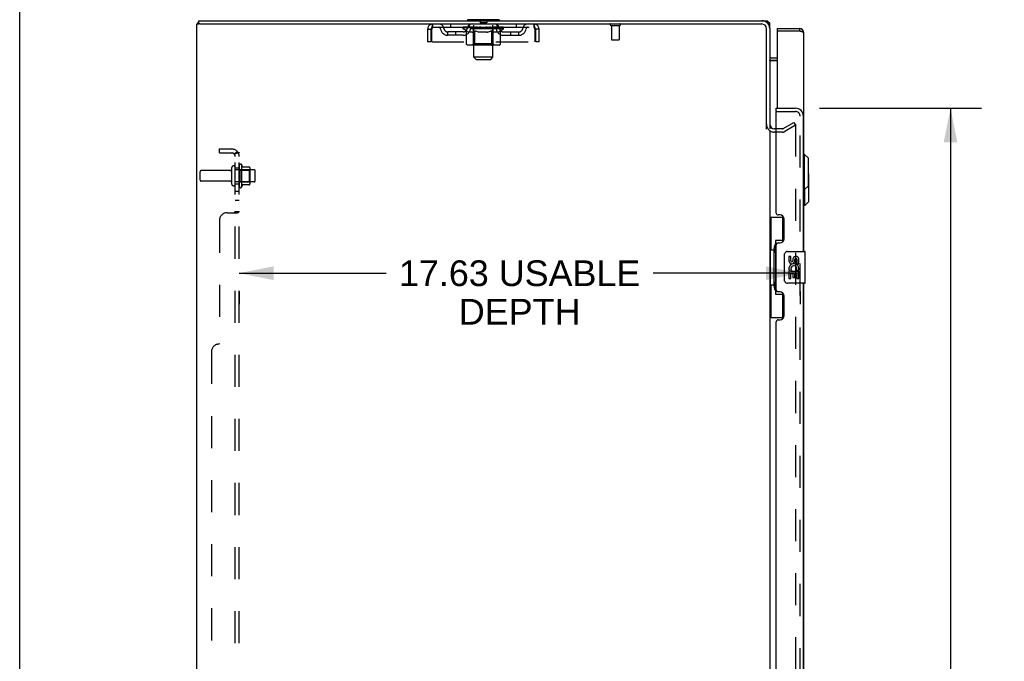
# Model space of a CAD drawing. Header units: inches. Extents: x 0 to 183, y 0 to 118.
# Tile 5 of 80: x 0 to 31, y 59 to 79. Entities that reach past the tile are written whole.
import ezdxf

# ---------------------------------------------------------------- set-up
doc = ezdxf.new("R2010")
doc.units = ezdxf.units.IN
doc.header["$LTSCALE"] = 10.065561
doc.header["$MEASUREMENT"] = 0
doc.linetypes.add('HIDDEN', pattern=[0.2, 0.1, -0.1])
doc.layers.get('0').update_dxf_attribs({"linetype": 'CONTINUOUS'})
for name, color, linetype in [('DEFAULT_2', 8, 'HIDDEN'), ('DIMENSIONS', 7, 'CONTINUOUS'), ('EXD_ENCLOSURE_DOOR_ASSEMBLY', 7, 'CONTINUOUS'), ('MAIN_ENCLOSURE_DOOR_ASSEMBLY', 7, 'CONTINUOUS'), ('SUBPANEL', 7, 'CONTINUOUS')]:
    doc.layers.add(name, color=color, linetype=linetype)
doc.styles.get("Standard").update_dxf_attribs({"font": 'arial.ttf'})
doc.dimstyles.new('DIMSTYLE_1', dxfattribs={"dimtxt": 0.807398, "dimasz": 1.076531, "dimexe": 0.09, "dimexo": 0.07, "dimgap": 0.0375, "dimtad": 0, "dimtih": 1, "dimtoh": 1, "dimzin": 4, "dimdsep": 46, "dimtxsty": 'Standard', "dimblk": '_FILLED', "dimblk1": '_FILLED', "dimblk2": '_FILLED', "dimcen": 0.09, "dimadec": 3, "dimazin": 1, "dimtfac": 1, "dimtdec": 3, "dimtofl": 0, "dimtmove": 0, "dimatfit": 3, "dimldrblk": '_FILLED', "dimfxl": 0, "dimtolj": 1, "dimtzin": 4, "dimarcsym": 0})

# ---------------------------------------------------------------- blocks, each defined once
blk = doc.blocks.new('_FILLED')
at = {"color": 0, "linetype": 'ByBlock'}
blk.add_solid([(0, 0), (-1, 0.2), (-1, -0.2)], dxfattribs=at)
blk = doc.blocks.new('*D3')
at = {"layer": 'DIMENSIONS', "color": 2, "linetype": 'Continuous'}
for p, q in [((25.136, 76.12), (30.222, 76.12)), ((29.253, 76.12), (29.253, 46.248)), ((29.253, 13.62), (29.253, 43.422)), ((25.136, 13.62), (30.222, 13.62))]:
    blk.add_line(p, q, dxfattribs=at)
at = {"layer": 'DIMENSIONS', "color": 2, "linetype": 'Continuous', "xscale": 1.0765306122, "yscale": 1.0765306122, "zscale": 1.0765306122}
for p, rotation in [((29.253, 76.12), 90), ((29.253, 13.62), 270)]:
    blk.add_blockref('_FILLED', p, dxfattribs=dict(at, rotation=rotation))
at = {"layer": 'DIMENSIONS', "color": 2, "linetype": 'Continuous', "insert": (29.253, 45.844), "char_height": 0.8074, "width": 3.37967, "attachment_point": 2, "line_spacing_factor": 0.9}
blk.add_mtext('62.50\\PDOOR', dxfattribs=at)
blk = doc.blocks.new('*D9')
at = {"layer": 'DIMENSIONS', "color": 2, "linetype": 'Continuous'}
for p, q in [((6.9, 70.938), (11.521, 70.938)), ((24.525, 70.938), (19.904, 70.938)), ((6.9, 70.367), (6.9, 69.969)), ((24.525, 70.367), (24.525, 69.969))]:
    blk.add_line(p, q, dxfattribs=at)
at = {"layer": 'DIMENSIONS', "color": 2, "linetype": 'Continuous', "xscale": 1.0765306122, "yscale": 1.0765306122, "zscale": 1.0765306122, "rotation": 180}
blk.add_blockref('_FILLED', (6.9, 70.938), dxfattribs=at)
at = {"layer": 'DIMENSIONS', "color": 2, "linetype": 'Continuous', "xscale": 1.0765306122, "yscale": 1.0765306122, "zscale": 1.0765306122}
blk.add_blockref('_FILLED', (24.525, 70.938), dxfattribs=at)
at = {"layer": 'DIMENSIONS', "color": 2, "linetype": 'Continuous', "insert": (15.712, 71.341), "char_height": 0.8074, "width": 7.57573, "attachment_point": 2, "line_spacing_factor": 0.9}
blk.add_mtext('17.63 USABLE\\PDEPTH', dxfattribs=at)

msp = doc.modelspace()

# ---------------------------------------------------------------- linework, layer by layer
at = {"color": 7, "linetype": 'Continuous'}
for p, q in [((0, 0), (0, 118.418)), ((5.571, 6.974), (5.571, 78.766)), ((5.571, 78.766), (5.629, 78.766)), ((5.623, 78.87), (5.623, 78.766)), ((5.623, 78.87), (23.324, 78.87)), ((5.659, 78.766), (23.324, 78.766)), ((14.071, 78.9), (14.071, 78.87)), ((15.071, 78.9), (14.071, 78.9)), ((15.071, 78.9), (15.071, 78.87)), ((23.467, 75.463), (23.467, 78.624)), ((23.496, 78.807), (23.496, 78.87)), ((23.517, 78.838), (23.496, 78.813)), ((23.571, 78.624), (23.571, 75.474)), ((23.814, 77.62), (23.641, 77.62)), ((23.571, 75.422), (23.571, 14.318))]:
    msp.add_line(p, q, dxfattribs=at)
at = {"color": 3, "linetype": 'Continuous'}
for p, q in [((5.659, 78.766), (5.629, 78.766)), ((23.324, 78.87), (23.496, 78.87)), ((23.571, 78.807), (23.489, 78.807)), ((23.571, 78.624), (23.571, 78.807)), ((23.814, 77.695), (23.641, 77.695)), ((23.575, 77.629), (23.575, 77.63)), ((23.577, 77.618), (23.814, 77.618))]:
    msp.add_line(p, q, dxfattribs=at)
for points in [[(23.508, 78.852), (23.506, 78.857), (23.506, 78.859), (23.505, 78.861), (23.504, 78.862), (23.503, 78.864), (23.502, 78.866), (23.501, 78.867), (23.5, 78.868), (23.499, 78.869), (23.498, 78.87), (23.497, 78.87), (23.497, 78.87), (23.496, 78.87)], [(23.517, 78.838), (23.515, 78.84), (23.514, 78.841), (23.513, 78.842), (23.512, 78.844), (23.511, 78.846), (23.51, 78.848), (23.509, 78.85), (23.508, 78.852)], [(23.573, 77.633), (23.573, 77.634), (23.572, 77.636), (23.572, 77.637)], [(23.573, 77.632), (23.573, 77.633), (23.573, 77.634), (23.572, 77.635), (23.572, 77.636)], [(23.577, 77.618), (23.577, 77.619), (23.577, 77.621), (23.577, 77.622), (23.577, 77.623), (23.577, 77.625), (23.576, 77.626), (23.576, 77.628), (23.575, 77.63), (23.573, 77.633)], [(23.577, 77.622), (23.577, 77.622), (23.577, 77.623), (23.577, 77.624), (23.577, 77.624), (23.577, 77.625), (23.576, 77.626), (23.576, 77.627), (23.576, 77.627), (23.576, 77.628)], [(23.577, 77.619), (23.577, 77.62), (23.577, 77.621), (23.577, 77.621)]]:
    msp.add_lwpolyline(points, dxfattribs=at)
for centre, radius, start, end in [((5.716, 78.725), 0.145, 129.9191, 163.5702), ((23.426, 78.725), 0.145, 34.449, 51.2451), ((23.641, 77.765), 0.07, 180, 270)]:
    msp.add_arc(centre, radius, start, end, dxfattribs=at)
at = {"color": 7, "linetype": 'Continuous'}
for centre, radius, start, end in [((23.324, 78.624), 0.246, 0, 90), ((23.324, 78.624), 0.142, 0, 90), ((23.641, 77.765), 0.145, 241.3259, 270), ((23.713, 75.617), 0.142, 180, 270)]:
    msp.add_arc(centre, radius, start, end, dxfattribs=at)
at = {"layer": 'DEFAULT_2', "color": 8, "linetype": 'HIDDEN'}
for p, q in [((12.821, 78.599), (12.821, 78.204)), ((12.821, 78.599), (12.925, 78.599)), ((12.925, 78.599), (12.925, 78.204)), ((12.955, 78.204), (12.955, 78.599)), ((12.988, 78.662), (12.988, 78.766)), ((12.988, 78.662), (16.154, 78.662)), ((13.54, 78.766), (13.54, 78.662)), ((13.938, 78.616), (13.938, 78.662)), ((14.037, 78.546), (13.938, 78.616)), ((15.204, 78.616), (13.938, 78.616)), ((13.947, 78.656), (13.947, 78.662)), ((13.956, 78.652), (13.956, 78.656)), ((13.956, 78.652), (15.186, 78.652)), ((13.965, 78.652), (13.965, 78.656)), ((13.966, 78.652), (13.966, 78.656)), ((13.976, 78.656), (13.976, 78.662)), ((13.992, 78.652), (13.992, 78.656)), ((13.994, 78.652), (13.994, 78.656)), ((14.022, 78.656), (14.022, 78.662)), ((14.037, 78.652), (14.037, 78.656)), ((14.04, 78.652), (14.04, 78.656)), ((14.244, 78.655), (14.043, 78.655)), ((14.086, 78.656), (14.086, 78.662)), ((14.087, 78.652), (14.087, 78.655)), ((14.088, 78.652), (14.088, 78.655)), ((14.091, 78.652), (14.091, 78.655)), ((14.098, 78.652), (14.098, 78.656)), ((14.098, 78.652), (14.098, 78.655)), ((14.101, 78.652), (14.101, 78.656)), ((14.105, 78.652), (14.105, 78.656)), ((14.109, 78.652), (14.109, 78.655)), ((14.123, 78.652), (14.123, 78.655)), ((14.133, 78.662), (14.133, 78.766)), ((14.142, 78.652), (14.142, 78.658)), ((14.142, 78.652), (14.142, 78.655)), ((14.162, 78.652), (14.162, 78.655)), ((14.162, 78.652), (14.162, 78.655)), ((14.164, 78.656), (14.164, 78.662)), ((14.173, 78.652), (14.173, 78.656)), ((14.178, 78.652), (14.178, 78.656)), ((14.187, 78.652), (14.187, 78.655)), ((14.198, 78.652), (14.198, 78.66)), ((14.214, 78.652), (14.214, 78.655)), ((14.217, 78.652), (14.217, 78.655)), ((14.244, 78.652), (14.244, 78.655)), ((14.311, 78.655), (14.249, 78.655)), ((14.251, 78.9), (14.251, 78.87)), ((14.254, 78.656), (14.254, 78.662)), ((14.258, 78.144), (14.258, 78.613)), ((14.261, 78.652), (14.261, 78.656)), ((14.266, 78.652), (14.266, 78.656)), ((14.271, 77.719), (14.271, 78.87)), ((14.272, 78.652), (14.272, 78.661)), ((14.276, 78.652), (14.276, 78.655)), ((14.287, 78.652), (14.287, 78.655)), ((14.311, 78.652), (14.311, 78.655)), ((14.386, 78.655), (14.327, 78.655)), ((14.347, 78.652), (14.347, 78.655)), ((14.354, 78.656), (14.354, 78.662)), ((14.358, 78.652), (14.358, 78.656)), ((14.36, 78.652), (14.36, 78.662)), ((14.363, 78.652), (14.363, 78.656)), ((14.371, 78.652), (14.371, 78.656)), ((14.386, 78.652), (14.386, 78.655)), ((14.466, 78.655), (14.412, 78.655)), ((14.425, 78.652), (14.425, 78.655)), ((14.456, 78.655), (14.571, 78.662)), ((14.461, 78.656), (14.461, 78.662)), ((14.461, 78.656), (14.461, 78.662)), ((14.461, 78.662), (14.461, 78.662)), ((14.461, 78.652), (14.461, 78.656)), ((14.465, 78.652), (14.465, 78.656)), ((14.466, 78.89), (14.466, 78.81)), ((14.466, 78.652), (14.466, 78.655)), ((14.467, 78.652), (14.467, 78.656)), ((14.666, 78.8), (14.476, 78.8)), ((14.55, 78.655), (14.502, 78.655)), ((14.507, 78.652), (14.507, 78.655)), ((14.55, 78.652), (14.55, 78.655)), ((14.568, 78.656), (14.568, 78.656)), ((14.568, 78.652), (14.568, 78.656)), ((14.568, 78.652), (14.568, 78.656)), ((14.571, 78.656), (14.571, 78.662)), ((14.571, 78.662), (14.685, 78.655)), ((14.573, 78.652), (14.573, 78.656)), ((14.573, 78.656), (14.574, 78.656)), ((14.574, 78.652), (14.574, 78.656)), ((14.592, 78.652), (14.592, 78.655)), ((14.592, 78.655), (14.64, 78.655)), ((14.634, 78.652), (14.634, 78.655)), ((14.675, 78.652), (14.675, 78.656)), ((14.675, 78.652), (14.675, 78.655)), ((14.675, 78.655), (14.73, 78.655)), ((14.676, 78.89), (14.676, 78.81)), ((14.676, 78.652), (14.676, 78.656)), ((14.68, 78.656), (14.68, 78.662)), ((14.68, 78.662), (14.681, 78.662)), ((14.68, 78.652), (14.68, 78.656)), ((14.681, 78.656), (14.681, 78.662)), ((14.717, 78.652), (14.717, 78.655)), ((14.756, 78.652), (14.756, 78.655)), ((14.756, 78.655), (14.815, 78.655)), ((14.771, 78.652), (14.771, 78.656)), ((14.779, 78.652), (14.779, 78.656)), ((14.781, 78.652), (14.781, 78.662)), ((14.784, 78.652), (14.784, 78.656)), ((14.787, 78.656), (14.787, 78.662)), ((14.795, 78.652), (14.795, 78.655)), ((14.831, 78.652), (14.831, 78.655)), ((14.831, 78.655), (14.893, 78.655)), ((14.855, 78.652), (14.855, 78.655)), ((14.866, 78.652), (14.866, 78.655)), ((14.87, 78.652), (14.87, 78.661)), ((14.871, 77.719), (14.871, 78.87)), ((14.876, 78.652), (14.876, 78.656)), ((14.881, 78.652), (14.881, 78.656)), ((14.884, 78.144), (14.884, 78.613)), ((14.887, 78.656), (14.887, 78.662)), ((14.891, 78.9), (14.891, 78.87)), ((14.898, 78.652), (14.898, 78.655)), ((14.898, 78.655), (15.204, 78.655)), ((14.925, 78.652), (14.925, 78.655)), ((14.928, 78.652), (14.928, 78.655)), ((14.944, 78.652), (14.944, 78.66)), ((14.955, 78.652), (14.955, 78.655)), ((14.964, 78.652), (14.964, 78.656)), ((14.968, 78.652), (14.968, 78.656)), ((14.978, 78.656), (14.978, 78.662)), ((14.979, 78.652), (14.979, 78.655)), ((14.979, 78.652), (14.979, 78.655)), ((15, 78.652), (15, 78.658)), ((15, 78.652), (15, 78.655)), ((15.008, 78.662), (15.008, 78.766)), ((15.018, 78.652), (15.018, 78.655)), ((15.033, 78.652), (15.033, 78.655)), ((15.037, 78.652), (15.037, 78.656)), ((15.04, 78.652), (15.04, 78.656)), ((15.044, 78.652), (15.044, 78.656)), ((15.044, 78.652), (15.044, 78.655)), ((15.051, 78.652), (15.051, 78.655)), ((15.054, 78.652), (15.054, 78.655)), ((15.055, 78.652), (15.055, 78.655)), ((15.056, 78.656), (15.056, 78.662)), ((15.083, 78.659), (15.203, 78.66)), ((15.083, 78.655), (15.083, 78.659)), ((15.102, 78.652), (15.102, 78.656)), ((15.105, 78.652), (15.105, 78.656)), ((15.107, 78.548), (15.204, 78.616)), ((15.119, 78.656), (15.119, 78.662)), ((15.148, 78.652), (15.148, 78.656)), ((15.15, 78.652), (15.15, 78.656)), ((15.166, 78.656), (15.166, 78.662)), ((15.176, 78.652), (15.176, 78.656)), ((15.177, 78.652), (15.177, 78.656)), ((15.186, 78.652), (15.186, 78.656)), ((15.195, 78.656), (15.195, 78.662)), ((15.203, 78.655), (15.203, 78.66)), ((15.204, 78.616), (15.204, 78.656)), ((15.602, 78.766), (15.602, 78.662)), ((16.154, 78.766), (16.154, 78.662)), ((16.187, 78.599), (16.187, 78.204)), ((16.217, 78.204), (16.217, 78.599)), ((16.321, 78.599), (16.217, 78.599)), ((16.321, 78.204), (16.321, 78.599)), ((18.575, 78.723), (18.859, 78.723)), ((18.593, 78.723), (18.593, 78.276)), ((18.841, 78.723), (18.841, 78.276)), ((13.456, 78.411), (13.456, 78.515)), ((13.939, 78.515), (13.456, 78.515)), ((13.939, 78.411), (13.456, 78.411)), ((13.706, 78.411), (13.706, 78.515)), ((14.037, 78.141), (14.037, 78.546)), ((14.037, 78.546), (14.051, 78.537)), ((14.065, 78.528), (14.051, 78.537)), ((14.078, 78.521), (14.065, 78.528)), ((14.092, 78.514), (14.078, 78.521)), ((14.105, 78.509), (14.092, 78.514)), ((14.118, 78.504), (14.105, 78.509)), ((14.222, 78.504), (14.118, 78.504)), ((14.222, 78.504), (14.236, 78.509)), ((14.249, 78.514), (14.236, 78.509)), ((14.263, 78.521), (14.249, 78.514)), ((14.277, 78.529), (14.263, 78.521)), ((14.29, 78.537), (14.276, 78.528)), ((14.304, 78.547), (14.29, 78.537)), ((14.304, 78.141), (14.304, 78.547)), ((14.304, 78.547), (14.333, 78.537)), ((14.362, 78.528), (14.333, 78.537)), ((14.39, 78.521), (14.361, 78.528)), ((14.417, 78.514), (14.389, 78.521)), ((14.445, 78.509), (14.417, 78.514)), ((14.472, 78.504), (14.444, 78.509)), ((14.67, 78.504), (14.472, 78.504)), ((14.67, 78.504), (14.698, 78.509)), ((14.726, 78.514), (14.698, 78.509)), ((14.754, 78.521), (14.725, 78.514)), ((14.782, 78.529), (14.753, 78.521)), ((14.811, 78.538), (14.782, 78.529)), ((14.84, 78.547), (14.81, 78.538)), ((14.84, 78.141), (14.84, 78.547)), ((14.84, 78.547), (14.855, 78.537)), ((14.869, 78.529), (14.854, 78.537)), ((14.884, 78.521), (14.869, 78.529)), ((14.898, 78.514), (14.883, 78.521)), ((14.912, 78.509), (14.898, 78.514)), ((14.926, 78.504), (14.912, 78.509)), ((15.02, 78.504), (14.926, 78.504)), ((15.02, 78.504), (15.034, 78.509)), ((15.049, 78.514), (15.034, 78.509)), ((15.063, 78.521), (15.049, 78.514)), ((15.078, 78.529), (15.063, 78.521)), ((15.092, 78.538), (15.078, 78.529)), ((15.107, 78.548), (15.092, 78.538)), ((15.107, 78.141), (15.107, 78.548)), ((15.202, 78.515), (15.685, 78.515)), ((15.202, 78.411), (15.685, 78.411)), ((15.435, 78.411), (15.435, 78.515)), ((15.685, 78.411), (15.685, 78.515)), ((12.925, 78.204), (12.821, 78.204)), ((12.955, 78.204), (16.187, 78.204)), ((15.064, 78.104), (14.08, 78.104)), ((14.258, 78.144), (14.218, 78.104)), ((14.884, 78.144), (14.258, 78.144)), ((14.316, 78.108), (14.314, 78.111)), ((14.321, 78.105), (14.318, 78.106)), ((14.323, 78.104), (14.321, 78.105)), ((14.326, 78.104), (14.323, 78.104)), ((14.884, 78.144), (14.923, 78.104)), ((16.321, 78.204), (16.217, 78.204)), ((18.603, 78.266), (18.831, 78.266)), ((14.34, 77.65), (14.271, 77.719)), ((14.871, 77.719), (14.271, 77.719)), ((14.802, 77.65), (14.871, 77.719)), ((14.34, 77.65), (14.802, 77.65)), ((23.992, 75.479), (24.331, 75.675)), ((24.383, 75.585), (24.044, 75.389)), ((24.331, 75.675), (24.383, 75.585)), ((24.383, 75.605), (24.383, 14.136)), ((23.975, 75.474), (23.713, 75.474)), ((23.975, 75.37), (23.713, 75.37)), ((6.9, 74.329), (6.9, 73.661)), ((6.97, 74.351), (6.97, 73.639)), ((7.225, 74.273), (6.998, 74.273)), ((5.675, 73.86), (5.675, 74.13)), ((6.602, 74.16), (5.705, 74.16)), ((6.665, 73.738), (6.665, 74.253)), ((6.775, 73.738), (6.775, 74.253)), ((7.37, 74.183), (6.775, 74.183)), ((6.92, 74.179), (6.9, 74.199)), ((6.92, 74.179), (6.92, 73.812)), ((6.92, 74.179), (7.216, 74.179)), ((7.216, 74.179), (7.236, 74.199)), ((7.216, 74.179), (7.216, 73.812)), ((7.236, 74.251), (7.236, 73.74)), ((7.4, 73.838), (7.4, 74.153)), ((6.602, 73.83), (5.705, 73.83)), ((7.37, 73.808), (6.775, 73.808)), ((6.92, 73.812), (6.9, 73.792)), ((6.92, 73.812), (7.216, 73.812)), ((7.225, 73.718), (6.998, 73.718)), ((7.216, 73.812), (7.236, 73.792))]:
    msp.add_line(p, q, dxfattribs=at)
for points in [[(12.955, 78.599), (12.957, 78.618), (12.96, 78.636), (12.962, 78.654), (12.964, 78.672), (12.967, 78.688), (12.969, 78.703), (12.971, 78.717), (12.974, 78.73), (12.976, 78.741), (12.978, 78.75), (12.981, 78.757), (12.983, 78.762), (12.986, 78.765), (12.988, 78.766)], [(12.955, 78.599), (12.957, 78.606), (12.96, 78.613), (12.962, 78.62), (12.964, 78.627), (12.967, 78.633), (12.969, 78.639), (12.971, 78.644), (12.974, 78.649), (12.976, 78.653), (12.978, 78.656), (12.981, 78.659), (12.983, 78.661), (12.986, 78.662), (12.988, 78.662)], [(16.154, 78.766), (16.156, 78.765), (16.159, 78.762), (16.161, 78.757), (16.163, 78.75), (16.166, 78.741), (16.168, 78.73), (16.17, 78.717), (16.173, 78.703), (16.175, 78.688), (16.177, 78.672), (16.18, 78.654), (16.182, 78.636), (16.185, 78.618), (16.187, 78.599)], [(16.154, 78.662), (16.156, 78.662), (16.159, 78.661), (16.161, 78.659), (16.163, 78.656), (16.166, 78.653), (16.168, 78.649), (16.17, 78.644), (16.173, 78.639), (16.175, 78.633), (16.177, 78.627), (16.18, 78.62), (16.182, 78.613), (16.185, 78.606), (16.187, 78.599)], [(14.08, 78.104), (14.075, 78.104), (14.069, 78.105), (14.064, 78.106), (14.06, 78.108), (14.055, 78.111), (14.051, 78.114), (14.047, 78.117), (14.043, 78.121), (14.041, 78.126), (14.039, 78.131), (14.037, 78.136), (14.037, 78.141)], [(14.305, 78.131), (14.305, 78.136), (14.304, 78.141)], [(14.306, 78.126), (14.305, 78.131), (14.305, 78.136), (14.304, 78.141)], [(14.318, 78.106), (14.316, 78.108), (14.314, 78.111), (14.311, 78.114), (14.309, 78.117), (14.308, 78.121), (14.306, 78.126)], [(14.311, 78.114), (14.309, 78.117), (14.308, 78.121)], [(14.818, 78.104), (14.821, 78.104), (14.823, 78.105), (14.826, 78.106), (14.828, 78.108), (14.831, 78.111), (14.833, 78.114), (14.835, 78.117), (14.836, 78.121), (14.838, 78.126), (14.839, 78.131), (14.839, 78.136), (14.84, 78.141)], [(15.064, 78.104), (15.07, 78.104), (15.075, 78.105), (15.08, 78.106), (15.085, 78.108), (15.089, 78.111), (15.094, 78.114), (15.097, 78.117), (15.101, 78.121), (15.103, 78.126), (15.106, 78.131), (15.107, 78.136), (15.107, 78.141)], [(24.366, 75.625), (24.366, 75.625), (24.364, 75.625), (24.362, 75.624), (24.36, 75.624), (24.358, 75.623)], [(24.37, 75.624), (24.368, 75.625), (24.366, 75.625)], [(24.37, 75.624), (24.372, 75.624), (24.373, 75.623), (24.375, 75.622), (24.377, 75.62), (24.378, 75.619), (24.38, 75.617), (24.381, 75.615), (24.382, 75.614), (24.382, 75.611), (24.383, 75.609), (24.383, 75.607), (24.383, 75.605)]]:
    msp.add_lwpolyline(points, dxfattribs=at)
for centre, radius, start, end in [((12.988, 78.599), 0.167, 90, 180), ((12.988, 78.599), 0.063, 90, 180), ((13.167, 78.599), 0.167, 8.0716, 90), ((13.168, 78.6), 0.0625, 7.9863, 90), ((13.456, 78.64), 0.229, 187.9863, 270), ((13.456, 78.64), 0.125, 188.0716, 270), ((13.939, 78.64), 0.125, 270, 351.9284), ((13.939, 78.64), 0.229, 270, 352.0137), ((14.228, 78.599), 0.167, 90, 171.9284), ((14.077, 78.969), 0.069, 265, 270), ((14.228, 78.6), 0.0625, 90, 172.0137), ((14.218, 78.613), 0.0398, 0, 90), ((14.241, 78.87), 0.03, 0, 90), ((14.456, 78.89), 0.01, 0, 90), ((14.476, 78.81), 0.01, 180, 270), ((14.666, 78.81), 0.01, 270, 360), ((14.686, 78.89), 0.01, 90, 180), ((14.901, 78.87), 0.03, 90, 180), ((14.923, 78.613), 0.0398, 90, 180), ((14.913, 78.599), 0.167, 8.0716, 90), ((14.914, 78.6), 0.0625, 7.9863, 90), ((15.202, 78.64), 0.229, 187.9863, 270), ((15.064, 78.969), 0.069, 270, 275), ((15.202, 78.64), 0.125, 188.0716, 270), ((15.685, 78.64), 0.125, 270, 351.9284), ((15.685, 78.64), 0.229, 270, 352.0137), ((15.975, 78.599), 0.167, 90, 171.9284), ((15.974, 78.6), 0.0625, 90, 172.0137), ((16.154, 78.599), 0.167, 0, 90), ((16.154, 78.599), 0.063, 0, 90), ((18.575, 78.745), 0.0215, 90, 270), ((18.859, 78.745), 0.0215, 270, 90), ((18.603, 78.276), 0.01, 180, 270), ((18.831, 78.276), 0.01, 270, 360), ((23.713, 75.617), 0.246, 180, 270), ((23.975, 75.507), 0.033, 270, 300), ((23.975, 75.507), 0.137, 270, 300), ((6.72, 74.253), 0.055, 360, 180), ((6.938, 74.329), 0.0384, 34.4497, 180), ((6.37, 73.995), 0.698, 23.9679, 30.6631), ((7.016, 74.283), 0.01, 203.9679, 270), ((7.225, 74.263), 0.01, 5.1938, 90), ((7.095, 74.251), 0.141, 0, 5.2081), ((5.705, 74.13), 0.03, 90, 180), ((6.602, 74.223), 0.0625, 270, 360), ((7.37, 74.153), 0.03, 360, 90), ((5.705, 73.86), 0.03, 180, 270), ((6.602, 73.768), 0.0625, 0, 90), ((6.72, 73.738), 0.055, 180, 0), ((6.938, 73.661), 0.0384, 180, 325.5503), ((6.37, 73.995), 0.698, 329.3369, 336.0321), ((7.016, 73.708), 0.01, 90, 156.0321), ((7.225, 73.728), 0.01, 270, 354.8062), ((7.095, 73.74), 0.141, 354.7919, 360), ((7.37, 73.838), 0.03, 270, 0)]:
    msp.add_arc(centre, radius, start, end, dxfattribs=at)
for centre, major_axis, ratio, start_param, end_param in [((14.571, 78.662), (0.633, 0.007), 0.05963, 2.96643, 3.140963), ((13.918, 78.65), (0.198, 0), 0.060556, 0.430652, 1.470503), ((14.571, 78.662), (0.633, 0), 0.060556, 3.141593, 3.316126), ((13.918, 78.644), (0.198, 0.002), 0.05963, 1.376596, 1.469874), ((14.571, 78.662), (0.633, 0.013), 0.05688, 2.791345, 2.965878), ((13.962, 78.65), (0.198, -0.002), 0.05963, 0.605815, 1.645666), ((13.893, 78.65), (0.198, 0.002), 0.05963, 0.25549, 1.295341), ((14.571, 78.662), (0.633, -0.007), 0.05963, -2.96643, -2.791898), ((13.962, 78.644), (0.198, 0), 0.060556, 1.551758, 1.645036), ((13.893, 78.644), (0.198, 0.004), 0.05688, 1.20151, 1.294789), ((13.963, 78.646), (0.164, 0.002), 0.05963, 1.065228, 1.614276), ((13.943, 78.646), (0.164, 0.003), 0.05688, 0.890143, 1.43919), ((14.001, 78.646), (0.164, 0), 0.060556, 1.240391, 1.789438), ((14.571, 78.662), (0.633, 0.019), 0.052395, 2.616403, 2.790936), ((14.025, 78.65), (0.198, -0.004), 0.05688, 0.7809, 1.820751), ((13.89, 78.65), (0.198, 0.004), 0.05688, 0.080405, 1.120256), ((14.571, 78.662), (0.633, -0.013), 0.05688, -2.791345, -2.616812), ((14.025, 78.644), (0.198, -0.002), 0.05963, 1.72692, 1.820198), ((13.89, 78.644), (0.198, 0.006), 0.052395, 1.026568, 1.119847), ((13.943, 78.646), (0.164, 0.005), 0.052395, 0.715201, 1.264248), ((14.057, 78.646), (0.164, -0.002), 0.05963, 1.415553, 1.9646), ((14.571, 78.662), (0.633, 0.025), 0.046319, 2.441654, 2.616187), ((14.104, 78.65), (0.198, -0.006), 0.052395, 0.955842, 1.995693), ((13.907, 78.65), (0.198, 0.006), 0.052395, -0.094537, 0.945314), ((14.571, 78.662), (0.633, -0.019), 0.052395, -2.616403, -2.44187), ((14.104, 78.644), (0.198, -0.004), 0.05688, 1.902006, 1.995284), ((13.907, 78.644), (0.198, 0.008), 0.046319, 0.851819, 0.945098), ((13.961, 78.646), (0.164, 0.006), 0.046319, 0.540452, 1.089499), ((14.128, 78.646), (0.164, -0.003), 0.05688, 1.590638, 2.139686), ((14.571, 78.662), (0.633, 0.029), 0.038841, 2.267123, 2.441656), ((14.197, 78.65), (0.198, -0.008), 0.046319, 1.130591, 2.170442), ((13.944, 78.65), (0.198, 0.008), 0.046319, -0.269286, 0.770565), ((14.571, 78.662), (0.633, -0.025), 0.046319, -2.441654, -2.267121), ((14.197, 78.644), (0.198, -0.006), 0.052395, 2.076947, 2.170226), ((13.944, 78.644), (0.198, 0.009), 0.038841, 0.677289, 0.770567), ((13.998, 78.646), (0.164, 0.008), 0.038841, 0.365921, 0.914969), ((14.213, 78.646), (0.164, -0.005), 0.052395, 1.76558, 2.314627), ((14.571, 78.662), (0.633, 0.033), 0.030195, 2.09281, 2.267343), ((14.302, 78.65), (0.198, -0.009), 0.038841, 1.305122, 2.344973), ((14, 78.65), (0.198, 0.009), 0.038841, -0.443817, 0.596034), ((14.571, 78.662), (0.633, -0.029), 0.038841, -2.267123, -2.092591), ((14.302, 78.644), (0.198, -0.008), 0.046319, 2.251696, 2.344975), ((14, 78.644), (0.198, 0.01), 0.030195, 0.502975, 0.596254), ((14.052, 78.646), (0.164, 0.009), 0.030195, 0.191608, 0.740655), ((14.308, 78.646), (0.164, -0.006), 0.046319, 1.940329, 2.489376), ((14.074, 78.65), (0.198, 0.01), 0.030195, -0.61813, 0.421721), ((14.415, 78.65), (0.198, -0.01), 0.030195, 1.479435, 2.519286), ((14.571, 78.662), (0.633, 0.036), 0.020645, 1.918687, 2.09322), ((14.571, 78.662), (0.633, -0.033), 0.030195, -2.09281, -1.918277), ((14.415, 78.644), (0.198, -0.009), 0.038841, 2.426227, 2.519505), ((14.074, 78.644), (0.198, 0.011), 0.020645, 0.328852, 0.422131), ((14.123, 78.646), (0.164, 0.009), 0.020645, 0.017485, 0.566532), ((14.411, 78.646), (0.164, -0.008), 0.038841, 2.11486, 2.663907), ((14.162, 78.65), (0.198, 0.011), 0.020645, -0.792253, 0.247598), ((14.533, 78.65), (0.198, -0.011), 0.020645, 1.653558, 2.693409), ((14.571, 78.662), (0.633, 0.038), 0.010478, 1.744704, 1.919237), ((14.571, 78.662), (0.633, -0.036), 0.020645, -1.918687, -1.744154), ((14.533, 78.644), (0.198, -0.01), 0.030195, 2.60054, 2.693819), ((14.162, 78.644), (0.198, 0.012), 0.010478, 0.154869, 0.248148), ((14.206, 78.646), (0.164, 0.01), 0.010478, 6.126688, 6.675735), ((14.52, 78.646), (0.164, -0.009), 0.030195, 2.289173, 2.83822), ((14.263, 78.65), (0.198, 0.012), 0.010478, -0.966236, -0.000846), ((14.652, 78.65), (0.198, -0.012), 0.010478, 1.827541, 2.867392), ((14.571, 78.662), (0.633, -0.038), 0.010478, -1.744704, -1.570171), ((14.652, 78.644), (0.198, -0.011), 0.020645, 2.774664, 2.867942), ((14.63, 78.646), (0.164, -0.009), 0.020645, 2.463296, 3.012344), ((14.49, 78.65), (0.198, 0.012), 0.010478, 0.274201, 1.314052), ((14.404, 78.646), (0.164, 0.01), 0.010478, -0.000483, 0.504314), ((14.374, 78.644), (0.198, 0.012), 0.010478, 0.099668, 0.192946), ((14.571, 78.662), (0.633, 0.038), 0.010478, -1.571421, -1.396888), ((14.768, 78.644), (0.198, -0.012), 0.010478, 2.948646, 3.041925), ((14.738, 78.646), (0.164, -0.01), 0.010478, 2.637279, 3.142076), ((14.609, 78.65), (0.198, 0.011), 0.020645, 0.448184, 1.488034), ((14.512, 78.646), (0.164, 0.009), 0.020645, 0.129249, 0.678296), ((14.49, 78.644), (0.198, 0.011), 0.020645, 0.273651, 0.366929), ((14.878, 78.65), (0.198, -0.012), 0.010478, -3.140747, -2.175357), ((14.571, 78.662), (0.633, 0.036), 0.020645, -1.397439, -1.222906), ((14.571, 78.662), (0.633, -0.038), 0.010478, 1.222355, 1.396888), ((14.727, 78.65), (0.198, 0.01), 0.030195, 0.622307, 1.662158), ((14.622, 78.646), (0.164, 0.009), 0.030195, 0.303372, 0.852419), ((14.935, 78.646), (0.164, -0.01), 0.010478, 2.749043, 3.29809), ((14.979, 78.65), (0.198, -0.011), 0.020645, 2.893995, 3.933846), ((14.609, 78.644), (0.198, 0.01), 0.030195, 0.447774, 0.541052), ((14.979, 78.644), (0.198, -0.012), 0.010478, 2.893445, 2.986723), ((14.571, 78.662), (0.633, 0.033), 0.030195, -1.223315, -1.048783), ((14.571, 78.662), (0.633, -0.036), 0.020645, 1.048373, 1.222906), ((14.84, 78.65), (0.198, 0.009), 0.038841, 0.79662, 1.836471), ((14.73, 78.646), (0.164, 0.008), 0.038841, 0.477686, 1.026733), ((15.019, 78.646), (0.164, -0.009), 0.020645, 2.57506, 3.124108), ((15.068, 78.65), (0.198, -0.01), 0.030195, 2.719872, 3.759723), ((14.944, 78.65), (0.198, 0.008), 0.046319, 0.971151, 2.011002), ((14.727, 78.644), (0.198, 0.009), 0.038841, 0.622087, 0.715366), ((15.068, 78.644), (0.198, -0.011), 0.020645, 2.719462, 2.812741), ((14.571, 78.662), (0.633, 0.029), 0.038841, -1.049002, -0.874469), ((14.571, 78.662), (0.633, -0.033), 0.030195, 0.87425, 1.048783), ((14.834, 78.646), (0.164, 0.006), 0.046319, 0.652216, 1.201263), ((15.038, 78.65), (0.198, 0.006), 0.052395, 1.1459, 2.185751), ((15.089, 78.646), (0.164, -0.009), 0.030195, 2.400937, 2.949985), ((15.142, 78.65), (0.198, -0.009), 0.038841, 2.545558, 3.585409), ((14.929, 78.646), (0.164, 0.005), 0.052395, 0.826965, 1.376012), ((14.84, 78.644), (0.198, 0.008), 0.046319, 0.796618, 0.889896), ((15.142, 78.644), (0.198, -0.01), 0.030195, 2.545339, 2.638617), ((15.117, 78.65), (0.198, 0.004), 0.05688, 1.320842, 2.360692), ((14.571, 78.662), (0.633, 0.025), 0.046319, -0.874471, -0.699939), ((14.571, 78.662), (0.633, -0.029), 0.038841, 0.699936, 0.874469), ((15.198, 78.65), (0.198, -0.008), 0.046319, 2.371028, 3.410879), ((15.144, 78.646), (0.164, -0.008), 0.038841, 2.226624, 2.775671), ((15.18, 78.65), (0.198, 0.002), 0.05963, 1.495927, 2.535778), ((15.014, 78.646), (0.164, 0.003), 0.05688, 1.001907, 1.550954), ((15.235, 78.65), (0.198, -0.006), 0.052395, 2.196279, 3.23613), ((15.181, 78.646), (0.164, -0.006), 0.046319, 2.052093, 2.601141), ((14.944, 78.644), (0.198, 0.006), 0.052395, 0.971367, 1.064645), ((15.224, 78.65), (0.198, 0), 0.060556, 2.364024, 2.71094), ((15.198, 78.644), (0.198, -0.009), 0.038841, 2.371026, 2.464304), ((15.252, 78.65), (0.198, -0.004), 0.05688, 2.021337, 3.061188), ((14.571, 78.662), (0.633, 0.019), 0.052395, -0.699723, -0.52519), ((14.571, 78.662), (0.633, -0.025), 0.046319, 0.525406, 0.699939), ((15.248, 78.65), (0.198, -0.002), 0.05963, 1.846251, 2.886102), ((15.085, 78.646), (0.164, 0.002), 0.05963, 1.176993, 1.72604), ((15.199, 78.646), (0.164, -0.005), 0.052395, 1.877344, 2.426392), ((15.14, 78.646), (0.164, 0), 0.060556, 1.352155, 1.901202), ((15.198, 78.646), (0.164, -0.003), 0.05688, 1.702402, 2.25145), ((15.179, 78.646), (0.164, -0.002), 0.05963, 1.527317, 2.076364), ((15.038, 78.644), (0.198, 0.004), 0.05688, 1.146309, 1.239587), ((15.235, 78.644), (0.198, -0.008), 0.046319, 2.196495, 2.289773), ((14.571, 78.662), (0.633, 0.013), 0.05688, -0.524781, -0.350248), ((14.571, 78.662), (0.633, -0.019), 0.052395, 0.350657, 0.52519), ((15.224, 78.644), (0.198, -0.002), 0.05963, 1.764997, 1.971333), ((15.117, 78.644), (0.198, 0.002), 0.05963, 1.321394, 1.414673), ((15.252, 78.644), (0.198, -0.006), 0.052395, 2.021746, 2.115024), ((14.571, 78.662), (0.633, 0.007), 0.05963, -0.349695, -0.175162), ((14.571, 78.662), (0.633, -0.013), 0.05688, 0.175715, 0.350248), ((15.18, 78.644), (0.198, 0), 0.060556, 1.496556, 1.589835), ((15.248, 78.644), (0.198, -0.004), 0.05688, 1.846804, 1.940083), ((14.571, 78.662), (0.633, -0.007), 0.05963, 6.27665, 6.458348), ((14.571, 78.662), (0.633, 0), 0.060556, -0.174533, -0.058352)]:
    msp.add_ellipse(centre, major_axis=major_axis, ratio=ratio, start_param=start_param, end_param=end_param, dxfattribs=at)
at = {"layer": 'EXD_ENCLOSURE_DOOR_ASSEMBLY', "color": 7, "linetype": 'Continuous'}
for p, q in [((23.814, 78.545), (23.814, 78.62)), ((24.504, 78.62), (24.504, 78.545)), ((23.829, 78.545), (23.814, 78.545)), ((24.796, 74.053), (24.786, 74.063)), ((24.796, 73.187), (24.796, 74.053)), ((24.678, 73.069), (24.678, 73.579)), ((24.678, 73.069), (24.639, 73.069)), ((24.796, 73.187), (24.678, 73.069))]:
    msp.add_line(p, q, dxfattribs=at)
at = {"layer": 'EXD_ENCLOSURE_DOOR_ASSEMBLY', "color": 3, "linetype": 'Continuous'}
for p, q in [((23.814, 78.62), (24.504, 78.62)), ((23.814, 76.12), (23.814, 78.53)), ((24.504, 78.545), (23.829, 78.545)), ((24.529, 78.538), (24.504, 78.545)), ((24.542, 78.534), (24.529, 78.538)), ((24.551, 78.532), (24.542, 78.534)), ((24.557, 78.53), (24.551, 78.532)), ((24.563, 78.528), (24.557, 78.53)), ((24.569, 78.526), (24.563, 78.528)), ((24.639, 74.671), (24.639, 78.485)), ((24.639, 71.62), (24.639, 73.569)), ((24.639, 54.12), (24.639, 70.62))]:
    msp.add_line(p, q, dxfattribs=at)
msp.add_lwpolyline([(24.639, 78.485), (24.639, 78.486), (24.639, 78.487), (24.639, 78.488), (24.638, 78.489), (24.638, 78.49), (24.637, 78.491), (24.637, 78.492), (24.636, 78.493), (24.636, 78.494), (24.635, 78.494), (24.634, 78.495), (24.633, 78.496), (24.632, 78.497), (24.631, 78.498), (24.63, 78.499), (24.629, 78.5), (24.628, 78.501), (24.627, 78.502), (24.625, 78.503), (24.624, 78.504), (24.622, 78.504), (24.621, 78.505), (24.619, 78.506), (24.617, 78.507), (24.616, 78.508), (24.614, 78.509), (24.612, 78.51), (24.61, 78.511), (24.608, 78.512), (24.606, 78.513), (24.604, 78.514), (24.602, 78.514), (24.599, 78.515), (24.597, 78.516), (24.595, 78.517), (24.592, 78.518), (24.59, 78.519), (24.587, 78.52), (24.585, 78.521), (24.582, 78.522), (24.58, 78.523), (24.577, 78.524), (24.574, 78.524), (24.569, 78.526)], dxfattribs=at)
for centre, radius, start, end in [((24.504, 78.485), 0.135, 0, 90), ((23.829, 78.53), 0.015, 90, 180)]:
    msp.add_arc(centre, radius, start, end, dxfattribs=at)
at = {"layer": 'EXD_ENCLOSURE_DOOR_ASSEMBLY', "color": 7, "linetype": 'Continuous'}
msp.add_arc((24.504, 78.485), 0.06, 58.1228, 90, dxfattribs=at)
at = {"layer": 'MAIN_ENCLOSURE_DOOR_ASSEMBLY', "color": 7, "linetype": 'Continuous'}
for p, q in [((23.775, 76.016), (23.775, 76.12)), ((23.795, 76.016), (23.775, 76.016)), ((24.668, 74.671), (24.629, 74.671)), ((24.668, 73.569), (24.668, 74.671)), ((24.786, 74.553), (24.668, 74.671)), ((24.786, 73.687), (24.786, 74.553)), ((24.786, 73.687), (24.668, 73.569)), ((24.668, 73.569), (24.629, 73.569)), ((23.571, 72.695), (24.011, 72.695)), ((23.61, 72.695), (23.61, 71.67)), ((23.975, 72.695), (23.975, 71.915)), ((23.748, 71.96), (23.748, 70.28)), ((23.975, 71.96), (23.748, 71.96)), ((23.588, 71.67), (23.588, 70.57)), ((23.588, 71.67), (23.711, 71.67)), ((23.711, 71.701), (23.711, 71.721)), ((23.711, 70.57), (23.711, 71.67)), ((24.034, 70.72), (24.034, 71.52)), ((24.134, 71.62), (24.674, 71.62)), ((24.689, 70.635), (24.689, 71.605)), ((24.172, 71.466), (24.172, 71.33)), ((24.234, 71.466), (24.172, 71.466)), ((24.234, 71.33), (24.234, 71.466)), ((24.3, 71.392), (24.3, 71.323)), ((24.36, 71.33), (24.36, 71.372)), ((24.423, 71.372), (24.423, 71.236)), ((24.423, 71.236), (24.486, 71.236)), ((24.486, 71.236), (24.486, 71.372)), ((24.172, 71.005), (24.172, 70.775)), ((24.19, 71.005), (24.172, 71.005)), ((24.224, 71.005), (24.252, 71.024)), ((24.224, 71.005), (24.486, 71.005)), ((24.234, 70.775), (24.234, 70.942)), ((24.234, 70.942), (24.3, 70.942)), ((24.3, 70.942), (24.3, 70.806)), ((24.36, 70.806), (24.36, 70.942)), ((24.36, 70.942), (24.423, 70.942)), ((24.415, 71.041), (24.473, 71.016)), ((24.423, 70.942), (24.423, 70.775)), ((24.486, 70.775), (24.486, 71.005)), ((23.588, 70.57), (23.711, 70.57)), ((23.61, 70.57), (23.61, 69.545)), ((24.674, 70.62), (24.134, 70.62)), ((24.172, 70.775), (24.234, 70.775)), ((24.3, 70.806), (24.36, 70.806)), ((24.423, 70.775), (24.486, 70.775)), ((23.711, 70.52), (23.711, 70.54)), ((23.748, 70.28), (23.975, 70.28)), ((23.975, 70.325), (23.975, 69.545)), ((23.571, 69.545), (24.011, 69.545))]:
    msp.add_line(p, q, dxfattribs=at)
at = {"layer": 'MAIN_ENCLOSURE_DOOR_ASSEMBLY', "color": 3, "linetype": 'Continuous'}
for p, q in [((23.775, 76.12), (24.382, 76.12)), ((23.775, 72.828), (23.775, 75.996)), ((24.629, 71.62), (24.629, 75.874)), ((23.895, 72.768), (23.835, 72.768)), ((24.025, 72.018), (24.025, 72.638)), ((23.775, 70.413), (23.775, 71.828)), ((23.835, 71.888), (23.895, 71.888)), ((24.629, 54.12), (24.629, 70.62)), ((23.895, 70.353), (23.835, 70.353)), ((24.025, 69.603), (24.025, 70.223)), ((23.775, 55.328), (23.775, 69.413)), ((23.835, 69.473), (23.895, 69.473))]:
    msp.add_line(p, q, dxfattribs=at)
at = {"layer": 'MAIN_ENCLOSURE_DOOR_ASSEMBLY', "color": 8, "linetype": 'HIDDEN'}
for p, q in [((23.795, 76.016), (24.382, 76.016)), ((24.525, 13.867), (24.525, 75.874))]:
    msp.add_line(p, q, dxfattribs=at)
at = {"layer": 'MAIN_ENCLOSURE_DOOR_ASSEMBLY', "color": 7, "linetype": 'Continuous'}
for points in [[(23.748, 71.937), (23.748, 71.933), (23.749, 71.93), (23.749, 71.926), (23.751, 71.921), (23.752, 71.916), (23.754, 71.911), (23.757, 71.906), (23.76, 71.9), (23.763, 71.893), (23.767, 71.886), (23.771, 71.879), (23.776, 71.871), (23.782, 71.863), (23.784, 71.859)], [(24.034, 71.52), (24.034, 71.527), (24.035, 71.533), (24.036, 71.539), (24.037, 71.545), (24.039, 71.551), (24.041, 71.557)], [(24.041, 70.684), (24.039, 70.69), (24.037, 70.696), (24.036, 70.702), (24.035, 70.708), (24.034, 70.714), (24.034, 70.72)], [(23.784, 70.381), (23.782, 70.378), (23.776, 70.369), (23.771, 70.362), (23.767, 70.354), (23.763, 70.347), (23.76, 70.341), (23.757, 70.335), (23.754, 70.329), (23.752, 70.324), (23.751, 70.319), (23.749, 70.315), (23.749, 70.311), (23.748, 70.307), (23.748, 70.304)]]:
    msp.add_lwpolyline(points, dxfattribs=at)
at = {"layer": 'MAIN_ENCLOSURE_DOOR_ASSEMBLY', "color": 3, "linetype": 'Continuous'}
for centre, radius, start, end in [((24.382, 75.874), 0.246, 0, 90), ((23.795, 75.996), 0.02, 90, 180), ((23.835, 72.828), 0.06, 180, 270), ((23.895, 72.638), 0.13, 0, 90), ((23.835, 71.828), 0.06, 90, 180), ((23.895, 72.018), 0.13, 270, 360), ((23.835, 70.413), 0.06, 180, 270), ((23.895, 70.223), 0.13, 0, 90), ((23.835, 69.413), 0.06, 90, 180), ((23.895, 69.603), 0.13, 270, 360)]:
    msp.add_arc(centre, radius, start, end, dxfattribs=at)
at = {"layer": 'MAIN_ENCLOSURE_DOOR_ASSEMBLY', "color": 8, "linetype": 'HIDDEN'}
msp.add_arc((24.382, 75.874), 0.142, 0, 90, dxfattribs=at)
at = {"layer": 'MAIN_ENCLOSURE_DOOR_ASSEMBLY', "color": 7, "linetype": 'Continuous'}
for centre, radius, start, end in [((24.134, 71.52), 0.1, 90, 158.7946), ((24.674, 71.605), 0.015, 0, 90), ((24.266, 71.33), 0.0943, 180, 360), ((24.329, 71.078), 0.157, 336.5966, 161.8791), ((24.266, 71.33), 0.0314, 180, 261.2295), ((24.329, 71.078), 0.0943, 336.5966, 215.1122), ((24.265, 71.335), 0.0362, 263.4285, 341.7628), ((24.392, 71.372), 0.0943, 68.6999, 167.4338), ((24.392, 71.372), 0.0314, 0, 180.0485), ((24.392, 71.372), 0.0943, 0, 68.6704), ((24.325, 71.078), 0.154, 161.4199, 206.1963), ((24.329, 71.078), 0.157, 205.737, 207.8532), ((24.134, 70.72), 0.1, 201.205, 270), ((24.674, 70.635), 0.015, 270, 360)]:
    msp.add_arc(centre, radius, start, end, dxfattribs=at)
for centre, start_param, end_param in [((23.815, 71.711), 0.699287, 1.51401), ((23.815, 71.711), -4.655602, -3.84088), ((23.815, 70.53), 0.699287, 1.51401), ((23.815, 70.53), -4.655602, -3.84088)]:
    msp.add_ellipse(centre, major_axis=(0, 0.18), ratio=0.579493, start_param=start_param, end_param=end_param, dxfattribs=at)
at = {"layer": 'SUBPANEL', "color": 8, "linetype": 'HIDDEN'}
for p, q in [((6.275, 74.714), (6.275, 74.839)), ((6.275, 74.839), (6.663, 74.839)), ((6.275, 74.714), (6.663, 74.714)), ((6.846, 74.753), (6.749, 74.673)), ((6.775, 15.027), (6.775, 74.714)), ((6.775, 74.714), (6.9, 74.714)), ((6.9, 15.027), (6.9, 74.714)), ((6.775, 74.245), (6.9, 74.245)), ((6.775, 73.745), (6.9, 73.745)), ((6.775, 73.517), (6.9, 73.517)), ((6.775, 73.236), (6.9, 73.236)), ((6.525, 72.839), (6.846, 72.839)), ((6.749, 72.839), (6.749, 72.841)), ((6.76, 72.859), (6.764, 72.862)), ((6.774, 72.872), (6.775, 72.873)), ((6.775, 72.874), (6.9, 72.874)), ((6.275, 72.589), (6.275, 68.714)), ((6.025, 68.464), (6.025, 21.277))]:
    msp.add_line(p, q, dxfattribs=at)
for points in [[(6.749, 74.673), (6.749, 74.674), (6.749, 74.675), (6.749, 74.675), (6.749, 74.676), (6.75, 74.677), (6.75, 74.679), (6.751, 74.68), (6.752, 74.681), (6.754, 74.683), (6.755, 74.685), (6.757, 74.687)], [(6.757, 74.687), (6.76, 74.69), (6.762, 74.693), (6.764, 74.695), (6.766, 74.697), (6.768, 74.699), (6.77, 74.702), (6.771, 74.704), (6.773, 74.706), (6.774, 74.709), (6.774, 74.711), (6.775, 74.712), (6.775, 74.714)], [(6.771, 74.691), (6.771, 74.691), (6.771, 74.691), (6.771, 74.691), (6.772, 74.692), (6.772, 74.692), (6.772, 74.692), (6.773, 74.692), (6.773, 74.693), (6.774, 74.693), (6.774, 74.693), (6.775, 74.694), (6.775, 74.694), (6.776, 74.694), (6.777, 74.695), (6.777, 74.695), (6.778, 74.695), (6.778, 74.695), (6.779, 74.696), (6.78, 74.696), (6.78, 74.697), (6.781, 74.697), (6.782, 74.697), (6.783, 74.698), (6.783, 74.698), (6.784, 74.698), (6.785, 74.699), (6.785, 74.699), (6.786, 74.699), (6.787, 74.7), (6.788, 74.7), (6.788, 74.7), (6.789, 74.701), (6.79, 74.701), (6.791, 74.701), (6.792, 74.702), (6.792, 74.702), (6.793, 74.702), (6.794, 74.703), (6.795, 74.703), (6.796, 74.703), (6.797, 74.704), (6.798, 74.704), (6.799, 74.705), (6.8, 74.705), (6.801, 74.705), (6.802, 74.706), (6.803, 74.706), (6.804, 74.706), (6.805, 74.707), (6.806, 74.707), (6.807, 74.707), (6.808, 74.708), (6.809, 74.708), (6.81, 74.708), (6.811, 74.709), (6.812, 74.709), (6.813, 74.709), (6.814, 74.71), (6.815, 74.71), (6.816, 74.71), (6.817, 74.711), (6.818, 74.711), (6.819, 74.711), (6.82, 74.711), (6.821, 74.712), (6.822, 74.712), (6.823, 74.712), (6.824, 74.712), (6.825, 74.712), (6.826, 74.713), (6.827, 74.713), (6.828, 74.713), (6.828, 74.713), (6.829, 74.713), (6.83, 74.714), (6.831, 74.714), (6.832, 74.714), (6.832, 74.714), (6.833, 74.714), (6.834, 74.714), (6.834, 74.714), (6.834, 74.714), (6.834, 74.714)], [(6.775, 74.694), (6.774, 74.694), (6.774, 74.693), (6.773, 74.693), (6.773, 74.693), (6.773, 74.692), (6.772, 74.692), (6.772, 74.692), (6.771, 74.692), (6.771, 74.691), (6.771, 74.691), (6.771, 74.691), (6.771, 74.691)], [(6.835, 74.714), (6.834, 74.714), (6.834, 74.714), (6.834, 74.714), (6.833, 74.714), (6.833, 74.714), (6.832, 74.714), (6.832, 74.714), (6.831, 74.714)], [(6.834, 74.714), (6.835, 74.714), (6.835, 74.714)], [(6.846, 74.753), (6.848, 74.75), (6.85, 74.748), (6.853, 74.746), (6.856, 74.744), (6.859, 74.743), (6.863, 74.741), (6.866, 74.739), (6.87, 74.737), (6.874, 74.736), (6.877, 74.734), (6.881, 74.733), (6.884, 74.731), (6.887, 74.73), (6.89, 74.728), (6.892, 74.726), (6.895, 74.724), (6.897, 74.723), (6.898, 74.721), (6.899, 74.719), (6.899, 74.717), (6.9, 74.716), (6.9, 74.714)], [(6.749, 72.839), (6.749, 72.841), (6.749, 72.843), (6.749, 72.844), (6.749, 72.846), (6.75, 72.847), (6.75, 72.849), (6.751, 72.85), (6.752, 72.852), (6.754, 72.853), (6.755, 72.855), (6.757, 72.856), (6.759, 72.857)], [(6.749, 72.844), (6.749, 72.846), (6.75, 72.847), (6.75, 72.849), (6.751, 72.85), (6.752, 72.852), (6.754, 72.853)], [(6.755, 72.855), (6.757, 72.856), (6.759, 72.857), (6.76, 72.859)], [(6.764, 72.862), (6.766, 72.863), (6.768, 72.864), (6.77, 72.866), (6.771, 72.867), (6.773, 72.869)], [(6.768, 72.864), (6.77, 72.866), (6.771, 72.867), (6.773, 72.869), (6.774, 72.87), (6.774, 72.872), (6.775, 72.873), (6.775, 72.874)], [(6.846, 72.839), (6.848, 72.841), (6.85, 72.842), (6.853, 72.844), (6.856, 72.845), (6.859, 72.847)], [(6.846, 72.839), (6.848, 72.841), (6.85, 72.842), (6.853, 72.844), (6.856, 72.845)], [(6.859, 72.847), (6.863, 72.848), (6.866, 72.85), (6.874, 72.853)], [(6.874, 72.853), (6.877, 72.855), (6.881, 72.856)], [(6.881, 72.856), (6.884, 72.858), (6.887, 72.859), (6.89, 72.861), (6.892, 72.863), (6.895, 72.865)], [(6.887, 72.859), (6.89, 72.861), (6.892, 72.863), (6.895, 72.865), (6.897, 72.866), (6.898, 72.868), (6.899, 72.87), (6.899, 72.872), (6.9, 72.873), (6.9, 72.874)], [(6.897, 72.866), (6.898, 72.868), (6.899, 72.87)], [(6.899, 72.872), (6.9, 72.873), (6.9, 72.874)]]:
    msp.add_lwpolyline(points, dxfattribs=at)
for centre, radius, start, end in [((6.663, 74.602), 0.237, 0, 90), ((6.663, 74.602), 0.112, 0, 90), ((6.525, 72.589), 0.25, 90, 180), ((6.275, 68.464), 0.25, 90, 180)]:
    msp.add_arc(centre, radius, start, end, dxfattribs=at)

# ---------------------------------------------------------------- dimensions: what is measured, and where the dimension line sits
at = {"layer": 'DIMENSIONS', "color": 2, "linetype": 'Continuous'}
for base, p1, p2, angle, text, picture, middle in [((29.253, 76.12), (25.066, 13.62), (25.066, 76.12), 90, '<>\\PDOOR', '*D3', (29.253, 44.835)), ((6.899863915, 70.937769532), (24.524863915, 69.898891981), (6.899863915, 69.898891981), 180, '<> USABLE\\PDEPTH', '*D9', (15.712363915, 70.332221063))]:
    dim = msp.add_linear_dim(base=base, p1=p1, p2=p2, angle=angle, text=text, dimstyle='DIMSTYLE_1', dxfattribs=at)
    dim.commit()
    dim.dimension.update_dxf_attribs({"geometry": picture, "text_midpoint": middle, "dimtype": 160})

doc.saveas('drawing.dxf')
